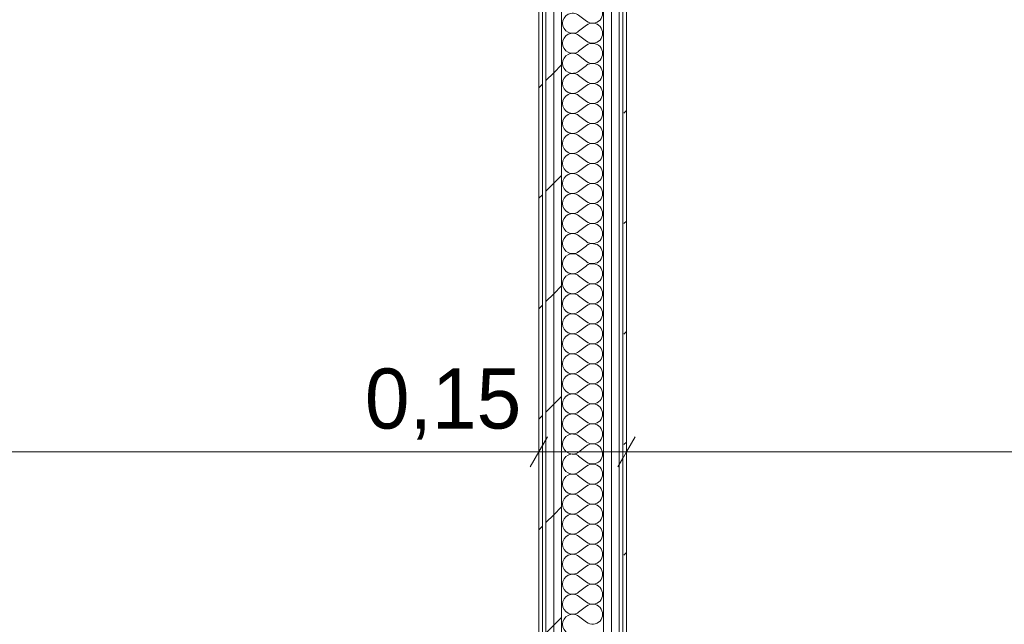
# Model space of a CAD drawing. Header units: millimetres. Extents: x -30280 to 19093, y -17460 to 4378.
# Tile 65 of 188: x -17000 to -15362, y -667 to 339. Entities that reach past the tile are written whole.
import ezdxf

# ---------------------------------------------------------------- set-up
doc = ezdxf.new("R2010")
doc.units = ezdxf.units.MM
doc.header["$MEASUREMENT"] = 0
doc.linetypes.add('Wipeout_Contour', pattern=[1000, 0, -1000])
doc.layers.add('Nuevo_06_COT_Generals', color=7, linetype='Continuous')
doc.layers.add('Nuevo_08_E_Envans secs', color=7, linetype='Continuous')
doc.layers.add('Nuevo_06_COT_Generals_Pluma_Nº__1', color=7, linetype='Continuous', lineweight=5)
doc.layers.add('Nuevo_08_E_Envans secs_Pluma_Nº__1', color=7, linetype='Continuous', lineweight=5)
for name, color, linetype, lineweight, true_color in [('Nuevo_08_E_Envans secs_Pluma_Nº__102', 7, 'Continuous', 5, 0xcccccc), ('Nuevo_08_E_Envans secs_Pluma_Nº__171', 171, 'Continuous', 13, 0xaaaaff), ('Nuevo_08_E_Envans secs_Pluma_Nº__177', 7, 'Continuous', 15, 0xf7e046)]:
    doc.layers.add(name, color=color, linetype=linetype, lineweight=lineweight, true_color=true_color)
doc.styles.add('Estilo_Generado_1', font='txt')
doc.dimstyles.new('Estilo_Generado__1', dxfattribs={"dimtxt": 100, "dimasz": 38, "dimexe": 0.18, "dimexo": 300, "dimgap": 0, "dimtad": 1, "dimtih": 1, "dimtoh": 1, "dimlfac": 0.001, "dimzin": 0, "dimdsep": 46, "dimtxsty": 'Estilo_Generado_1', "dimblk": 'ARROWHEAD_2', "dimblk1": 'ARROWHEAD_2', "dimblk2": 'ARROWHEAD_2', "dimcen": 0.09, "dimclrd": 7, "dimclre": 7, "dimclrt": 7, "dimadec": 0, "dimazin": 0, "dimtfac": 1, "dimtdec": 4, "dimtmove": 0, "dimatfit": 3, "dimfxl": 0, "dimtolj": 1, "dimtzin": 0, "dimarcsym": 0})
pattern_1 = [(45, (0, 0), (-183.8478, 183.8478), [195, -65]), (45, (7e-14, 183.85), (-183.8478, 183.8478), [195, -65])]

# ---------------------------------------------------------------- blocks, each defined once
blk = doc.blocks.new('*X194')
at = {"layer": 'Nuevo_08_E_Envans secs_Pluma_Nº__102', "color": 254, "linetype": 'Continuous', "lineweight": 5, "true_color": 0xcccccc}
for p, q in [((-16056.8, 336.7), (-16070.1, 346.7)), ((-16056.8, 330), (-16070.1, 320)), ((-16056.8, 303.3), (-16070.1, 313.3)), ((-16056.8, 296.7), (-16070.1, 286.7)), ((-16056.8, 270), (-16070.1, 280)), ((-16056.8, 263.3), (-16070.1, 253.3)), ((-16056.8, 236.7), (-16070.1, 246.7)), ((-16056.8, 230), (-16070.1, 220)), ((-16056.8, 203.3), (-16070.1, 213.3)), ((-16056.8, 196.7), (-16070.1, 186.7)), ((-16056.8, 170), (-16070.1, 180)), ((-16056.8, 163.3), (-16070.1, 153.3)), ((-16056.8, 136.7), (-16070.1, 146.7)), ((-16056.8, 130), (-16070.1, 120)), ((-16056.8, 103.3), (-16070.1, 113.3)), ((-16056.8, 96.7), (-16070.1, 86.7)), ((-16056.8, 70), (-16070.1, 80)), ((-16056.8, 63.3), (-16070.1, 53.3)), ((-16056.8, 36.7), (-16070.1, 46.7)), ((-16056.8, 30), (-16070.1, 20)), ((-16056.8, 3.3), (-16070.1, 13.3)), ((-16056.8, -3.3), (-16070.1, -13.3)), ((-16056.8, -30), (-16070.1, -20)), ((-16056.8, -36.7), (-16070.1, -46.7)), ((-16056.8, -63.3), (-16070.1, -53.3)), ((-16056.8, -70), (-16070.1, -80)), ((-16056.8, -96.7), (-16070.1, -86.7)), ((-16056.8, -103.3), (-16070.1, -113.3)), ((-16056.8, -130), (-16070.1, -120)), ((-16056.8, -136.7), (-16070.1, -146.7)), ((-16056.8, -163.3), (-16070.1, -153.3)), ((-16056.8, -170), (-16070.1, -180)), ((-16056.8, -196.7), (-16070.1, -186.7)), ((-16056.8, -203.3), (-16070.1, -213.3)), ((-16056.8, -230), (-16070.1, -220)), ((-16056.8, -236.7), (-16070.1, -246.7)), ((-16056.8, -263.3), (-16070.1, -253.3)), ((-16056.8, -270), (-16070.1, -280)), ((-16056.8, -296.7), (-16070.1, -286.7)), ((-16056.8, -303.3), (-16070.1, -313.3)), ((-16056.8, -330), (-16070.1, -320)), ((-16056.8, -336.7), (-16070.1, -346.7)), ((-16056.8, -363.3), (-16070.1, -353.3)), ((-16056.8, -370), (-16070.1, -380)), ((-16056.8, -396.7), (-16070.1, -386.7)), ((-16056.8, -403.3), (-16070.1, -413.3)), ((-16056.8, -430), (-16070.1, -420)), ((-16056.8, -436.7), (-16070.1, -446.7)), ((-16056.8, -463.3), (-16070.1, -453.3)), ((-16056.8, -470), (-16070.1, -480)), ((-16056.8, -496.7), (-16070.1, -486.7)), ((-16056.8, -503.3), (-16070.1, -513.3)), ((-16056.8, -530), (-16070.1, -520)), ((-16056.8, -536.7), (-16070.1, -546.7)), ((-16056.8, -563.3), (-16070.1, -553.3)), ((-16056.8, -570), (-16070.1, -580)), ((-16056.8, -596.7), (-16070.1, -586.7)), ((-16056.8, -603.3), (-16070.1, -613.3)), ((-16056.8, -630), (-16070.1, -620)), ((-16056.8, -636.7), (-16070.1, -646.7)), ((-16056.8, -663.3), (-16070.1, -653.3))]:
    blk.add_line(p, q, dxfattribs=at)
for centre, start, end in [((-16046.8, 350), 233.1301, 126.8699), ((-16080.1, 333.3), 53.1301, 180), ((-16080.1, 333.3), 180, 306.8699), ((-16046.8, 316.7), 233.1301, 126.8699), ((-16080.1, 300), 53.1301, 180), ((-16080.1, 300), 180, 306.8699), ((-16046.8, 283.3), 233.1301, 126.8699), ((-16080.1, 266.7), 53.1301, 180), ((-16080.1, 266.7), 180, 306.8699), ((-16046.8, 250), 233.1301, 126.8699), ((-16080.1, 233.3), 53.1301, 180), ((-16080.1, 233.3), 180, 306.8699), ((-16046.8, 216.7), 233.1301, 126.8699), ((-16080.1, 200), 53.1301, 180), ((-16080.1, 200), 180, 306.8699), ((-16046.8, 183.3), 233.1301, 126.8699), ((-16080.1, 166.7), 53.1301, 180), ((-16080.1, 166.7), 180, 306.8699), ((-16046.8, 150), 233.1301, 126.8699), ((-16080.1, 133.3), 53.1301, 180), ((-16080.1, 133.3), 180, 306.8699), ((-16046.8, 116.7), 233.1301, 126.8699), ((-16080.1, 100), 53.1301, 180), ((-16080.1, 100), 180, 306.8699), ((-16046.8, 83.3), 233.1301, 126.8699), ((-16080.1, 66.7), 53.1301, 180), ((-16080.1, 66.7), 180, 306.8699), ((-16046.8, 50), 233.1301, 126.8699), ((-16080.1, 33.3), 53.1301, 180), ((-16080.1, 33.3), 180, 306.8699), ((-16046.8, 16.7), 233.1301, 126.8699), ((-16080.1, 0), 53.1301, 180), ((-16080.1, 0), 180, 306.8699), ((-16046.8, -16.7), 233.1301, 126.8699), ((-16080.1, -33.3), 53.1301, 180), ((-16080.1, -33.3), 180, 306.8699), ((-16046.8, -50), 233.1301, 126.8699), ((-16080.1, -66.7), 53.1301, 180), ((-16080.1, -66.7), 180, 306.8699), ((-16046.8, -83.3), 233.1301, 126.8699), ((-16080.1, -100), 53.1301, 180), ((-16080.1, -100), 180, 306.8699), ((-16046.8, -116.7), 233.1301, 126.8699), ((-16080.1, -133.3), 53.1301, 180), ((-16080.1, -133.3), 180, 306.8699), ((-16046.8, -150), 233.1301, 126.8699), ((-16080.1, -166.7), 53.1301, 180), ((-16080.1, -166.7), 180, 306.8699), ((-16046.8, -183.3), 233.1301, 126.8699), ((-16080.1, -200), 53.1301, 180), ((-16080.1, -200), 180, 306.8699), ((-16046.8, -216.7), 233.1301, 126.8699), ((-16080.1, -233.3), 53.1301, 180), ((-16080.1, -233.3), 180, 306.8699), ((-16046.8, -250), 233.1301, 126.8699), ((-16080.1, -266.7), 53.1301, 180), ((-16080.1, -266.7), 180, 306.8699), ((-16046.8, -283.3), 233.1301, 126.8699), ((-16080.1, -300), 53.1301, 180), ((-16080.1, -300), 180, 306.8699), ((-16046.8, -316.7), 233.1301, 126.8699), ((-16080.1, -333.3), 53.1301, 180), ((-16080.1, -333.3), 180, 306.8699), ((-16046.8, -350), 233.1301, 126.8699), ((-16080.1, -366.7), 53.1301, 180), ((-16080.1, -366.7), 180, 306.8699), ((-16046.8, -383.3), 233.1301, 126.8699), ((-16080.1, -400), 53.1301, 180), ((-16080.1, -400), 180, 306.8699), ((-16046.8, -416.7), 233.1301, 126.8699), ((-16080.1, -433.3), 53.1301, 180), ((-16080.1, -433.3), 180, 306.8699), ((-16046.8, -450), 233.1301, 126.8699), ((-16080.1, -466.7), 53.1301, 180), ((-16080.1, -466.7), 180, 306.8699), ((-16046.8, -483.3), 233.1301, 126.8699), ((-16080.1, -500), 53.1301, 180), ((-16080.1, -500), 180, 306.8699), ((-16046.8, -516.7), 233.1301, 126.8699), ((-16080.1, -533.3), 53.1301, 180), ((-16080.1, -533.3), 180, 306.8699), ((-16046.8, -550), 233.1301, 126.8699), ((-16080.1, -566.7), 53.1301, 180), ((-16080.1, -566.7), 180, 306.8699), ((-16046.8, -583.3), 233.1301, 126.8699), ((-16080.1, -600), 53.1301, 180), ((-16080.1, -600), 180, 306.8699), ((-16046.8, -616.7), 233.1301, 126.8699), ((-16080.1, -633.3), 53.1301, 180), ((-16080.1, -633.3), 180, 306.8699), ((-16046.8, -650), 233.1301, 126.8699), ((-16080.1, -666.7), 53.1301, 180), ((-16080.1, -666.7), 180, 306.8699)]:
    blk.add_arc(centre, 16.7, start, end, dxfattribs=at)
blk = doc.blocks.new('Muro_71_1', base_point=(-16136.4, -1129))
at = {"color": 254, "linetype": 'Wipeout_Contour', "lineweight": 0, "ltscale": 64204.127583}
blk.add_wipeout([(-15990.4, -1129), (-15990.4, 1554.9), (-15996.4, 1554.9), (-15996.4, -1129)], dxfattribs=at).dxf.layer = 'Nuevo_08_E_Envans secs'
at = {"layer": 'Nuevo_08_E_Envans secs_Pluma_Nº__171', "linetype": 'Continuous', "lineweight": 13, "true_color": 0xaaaaff}
h = blk.add_hatch(dxfattribs=at)
h.set_pattern_fill('Panellat_HPL_0001', color=161, style=0, pattern_type=2)
h.set_pattern_definition(pattern_1)
h.paths.add_polyline_path([(-15990.4, -1129), (-15990.4, 1554.9), (-15996.4, 1554.9), (-15996.4, -1129)])
at = {"layer": 'Nuevo_08_E_Envans secs_Pluma_Nº__1', "color": 7, "linetype": 'Continuous', "lineweight": 5, "flags": 128}
blk.add_lwpolyline([(-15990.4, -1129), (-15990.4, 1554.9)], dxfattribs=at)
at = {"color": 254, "linetype": 'Wipeout_Contour', "lineweight": 0, "ltscale": 64267.602615}
blk.add_wipeout([(-16002.4, -1141), (-16002.4, 1554.9), (-16015.4, 1554.9), (-16015.4, -1141)], dxfattribs=at).dxf.layer = 'Nuevo_08_E_Envans secs'
at = {"layer": 'Nuevo_08_E_Envans secs_Pluma_Nº__177', "linetype": 'Continuous', "lineweight": 15, "true_color": 0xf7e046}
h = blk.add_hatch(dxfattribs=at)
h.set_pattern_fill('Panellat_HPL_0001', color=53, style=0, pattern_type=2)
h.set_pattern_definition(pattern_1)
h.paths.add_polyline_path([(-16002.4, -1141), (-16002.4, 1554.9), (-16015.4, 1554.9), (-16015.4, -1141)])
at = {"layer": 'Nuevo_08_E_Envans secs_Pluma_Nº__1', "color": 7, "linetype": 'Continuous', "lineweight": 5}
for p, q in [((-16002.4, -1141), (-16002.4, 1554.9)), ((-15996.4, -1135), (-15996.4, 1554.9))]:
    blk.add_line(p, q, dxfattribs=at)
at = {"color": 254, "linetype": 'Wipeout_Contour', "lineweight": 0, "ltscale": 64321.27249}
blk.add_wipeout([(-16015.4, -1154), (-16015.4, 1554.9), (-16028.4, 1554.9), (-16028.4, -1154)], dxfattribs=at).dxf.layer = 'Nuevo_08_E_Envans secs'
at = {"layer": 'Nuevo_08_E_Envans secs_Pluma_Nº__177', "linetype": 'Continuous', "lineweight": 15, "true_color": 0xf7e046}
h = blk.add_hatch(dxfattribs=at)
h.set_pattern_fill('Panellat_HPL_0001', color=53, style=0, pattern_type=2)
h.set_pattern_definition(pattern_1)
h.paths.add_polyline_path([(-16015.4, -1154), (-16015.4, 1554.9), (-16028.4, 1554.9), (-16028.4, -1154)])
at = {"layer": 'Nuevo_08_E_Envans secs_Pluma_Nº__1', "color": 7, "linetype": 'Continuous', "lineweight": 5}
for p, q in [((-16028.4, -1154), (-16028.4, 1554.9)), ((-16015.4, -1154), (-16015.4, 1554.9))]:
    blk.add_line(p, q, dxfattribs=at)
at = {"layer": 'Nuevo_08_E_Envans secs', "color": 7, "lineweight": 20}
blk.add_blockref('*X194', (0, 0), dxfattribs=at)
at = {"color": 254, "linetype": 'Wipeout_Contour', "lineweight": 0, "ltscale": 64650.512803}
blk.add_wipeout([(-16098.4, -1145.9), (-16098.4, 1554.9), (-16111.4, 1554.9), (-16111.4, -1140.1)], dxfattribs=at).dxf.layer = 'Nuevo_08_E_Envans secs'
at = {"layer": 'Nuevo_08_E_Envans secs_Pluma_Nº__177', "linetype": 'Continuous', "lineweight": 15, "true_color": 0xf7e046}
h = blk.add_hatch(dxfattribs=at)
h.set_pattern_fill('Panellat_HPL_0001', color=53, style=0, pattern_type=2)
h.set_pattern_definition(pattern_1)
h.paths.add_polyline_path([(-16098.4, -1145.9), (-16098.4, 1554.9), (-16111.4, 1554.9), (-16111.4, -1140.1)])
at = {"layer": 'Nuevo_08_E_Envans secs_Pluma_Nº__1', "color": 7, "linetype": 'Continuous', "lineweight": 5}
blk.add_line((-16098.4, -1145.9), (-16098.4, 1554.9), dxfattribs=at)
at = {"color": 254, "linetype": 'Wipeout_Contour', "lineweight": 0, "ltscale": 64701.510661}
blk.add_wipeout([(-16111.4, -1140.1), (-16111.4, 1554.9), (-16124.4, 1554.9), (-16124.4, -1134.3)], dxfattribs=at).dxf.layer = 'Nuevo_08_E_Envans secs'
at = {"layer": 'Nuevo_08_E_Envans secs_Pluma_Nº__177', "linetype": 'Continuous', "lineweight": 15, "true_color": 0xf7e046}
h = blk.add_hatch(dxfattribs=at)
h.set_pattern_fill('Panellat_HPL_0001', color=53, style=0, pattern_type=2)
h.set_pattern_definition(pattern_1)
h.paths.add_polyline_path([(-16111.4, -1140.1), (-16111.4, 1554.9), (-16124.4, 1554.9), (-16124.4, -1134.3)])
at = {"layer": 'Nuevo_08_E_Envans secs_Pluma_Nº__1', "color": 7, "linetype": 'Continuous', "lineweight": 5}
blk.add_line((-16111.4, -1140.1), (-16111.4, 1554.9), dxfattribs=at)
at = {"color": 254, "linetype": 'Wipeout_Contour', "lineweight": 0, "ltscale": 64762.135973}
blk.add_wipeout([(-16130.4, -1129), (-16130.4, 1554.9), (-16136.4, 1554.9), (-16136.4, -1129)], dxfattribs=at).dxf.layer = 'Nuevo_08_E_Envans secs'
at = {"layer": 'Nuevo_08_E_Envans secs_Pluma_Nº__171', "linetype": 'Continuous', "lineweight": 13, "true_color": 0xaaaaff}
h = blk.add_hatch(dxfattribs=at)
h.set_pattern_fill('Panellat_HPL_0001', color=161, style=0, pattern_type=2)
h.set_pattern_definition(pattern_1)
h.paths.add_polyline_path([(-16130.4, -1129), (-16130.4, 1554.9), (-16136.4, 1554.9), (-16136.4, -1129)])
at = {"layer": 'Nuevo_08_E_Envans secs_Pluma_Nº__1', "color": 7, "linetype": 'Continuous', "lineweight": 5}
for p, q in [((-16130.4, -1129), (-16130.4, 1554.9)), ((-16124.4, -1134.3), (-16124.4, 1554.9))]:
    blk.add_line(p, q, dxfattribs=at)
at = {"layer": 'Nuevo_08_E_Envans secs_Pluma_Nº__1', "color": 7, "linetype": 'Continuous', "lineweight": 5, "flags": 128}
blk.add_lwpolyline([(-16136.4, 1554.9), (-16136.4, -1129)], dxfattribs=at)
blk = doc.blocks.new('*D755')
at = {"layer": 'Nuevo_06_COT_Generals_Pluma_Nº__1', "color": 7, "linetype": 'Continuous', "lineweight": 5}
for p, q in [((-27904.8, -417.1), (-27904.8, -342.1)), ((-16136.4, -417.1), (-16136.4, -342.1)), ((-27890.4, -354.6), (-27919.3, -404.6)), ((-16122, -354.6), (-16150.9, -404.6)), ((-27904.8, -379.6), (-16136.4, -379.6))]:
    blk.add_line(p, q, dxfattribs=at)
at = {"layer": 'Nuevo_06_COT_Generals_Pluma_Nº__1', "color": 7, "lineweight": 5, "char_height": 100, "attachment_point": 7, "style": 'Estilo_Generado_1'}
for s, insert in [('\\A1;{\\pql;\\fGotham Book|b0|i0|c0|p0;\\W1.000000;11,77}', (-22197.3, -359.6)), ('\\A1;{\\pql;\\fGotham Book|b0|i0|c0|p0;\\W1.000000;0,15}', (-16425.7, -359.6))]:
    blk.add_mtext(s, dxfattribs=dict(at, insert=insert))
blk = doc.blocks.new('ARROWHEAD_2')
at = {"color": 0, "linetype": 'Continuous', "lineweight": 0}
for p, q in [((-0.378, -0.655), (0.378, 0.655)), ((0, 0), (-1, 0))]:
    blk.add_line(p, q, dxfattribs=at)
blk = doc.blocks.new('*D756')
at = {"layer": 'Nuevo_06_COT_Generals_Pluma_Nº__1', "color": 7, "linetype": 'Continuous', "lineweight": 5}
for p, q in [((-16136.4, -417.1), (-16136.4, -342.1)), ((-15990.4, -417.1), (-15990.4, -342.1)), ((-16122, -354.6), (-16150.9, -404.6)), ((-15976, -354.6), (-16004.9, -404.6)), ((-16136.4, -379.6), (-15990.4, -379.6)), ((-15990.4, -379.6), (-10979.8, -379.6))]:
    blk.add_line(p, q, dxfattribs=at)
blk = doc.blocks.new('*D757')
at = {"layer": 'Nuevo_06_COT_Generals_Pluma_Nº__1', "color": 7, "linetype": 'Continuous', "lineweight": 5}
for p, q in [((-10979.8, -417.1), (-10979.8, -342.1)), ((-15976, -354.6), (-16004.9, -404.6)), ((-10965.4, -354.6), (-10994.3, -404.6)), ((-15990.4, -379.6), (-10979.8, -379.6))]:
    blk.add_line(p, q, dxfattribs=at)
at = {"layer": 'Nuevo_06_COT_Generals_Pluma_Nº__1', "color": 7, "lineweight": 5, "char_height": 100, "attachment_point": 7, "style": 'Estilo_Generado_1'}
for s, insert in [('\\A1;{\\pql;\\fGotham Book|b0|i0|c0|p0;\\W1.000000;5,01}', (-13622.5, -359.6)), ('\\A1;{\\pql;\\fGotham Book|b0|i0|c0|p0;\\W1.000000;0,13}', (-11269.1, -359.6))]:
    blk.add_mtext(s, dxfattribs=dict(at, insert=insert))

msp = doc.modelspace()

# ---------------------------------------------------------------- block references
at = {"layer": 'Nuevo_08_E_Envans secs', "color": 7, "lineweight": 20}
msp.add_blockref('Muro_71_1', (-16136.431, -1128.976), dxfattribs=at)

# ---------------------------------------------------------------- next in the draw order: dimensions: what is measured, and where the dimension line sits
at = {"layer": 'Nuevo_06_COT_Generals', "color": 7, "linetype": 'Continuous', "lineweight": 5}
for base, p1, p2, picture, middle in [((-10979.848, -379.628), (-15990.431, 180.439), (-10979.848, 252.939), '*D757', (-13493.067, -309.628)), ((-16136.431, -379.628), (-27904.848, 212.939), (-16136.431, 212.939), '*D755', (-22029.773, -309.628)), ((-15990.431, -379.628), (-16136.431, 212.939), (-15990.431, 180.439), '*D756', (-16296.194, -309.628))]:
    dim = msp.add_linear_dim(base=base, p1=p1, p2=p2, dimstyle='Estilo_Generado__1', dxfattribs=at)
    dim.commit()
    dim.dimension.update_dxf_attribs({"geometry": picture, "text_midpoint": middle, "dimtype": 160})

doc.saveas('drawing.dxf')
